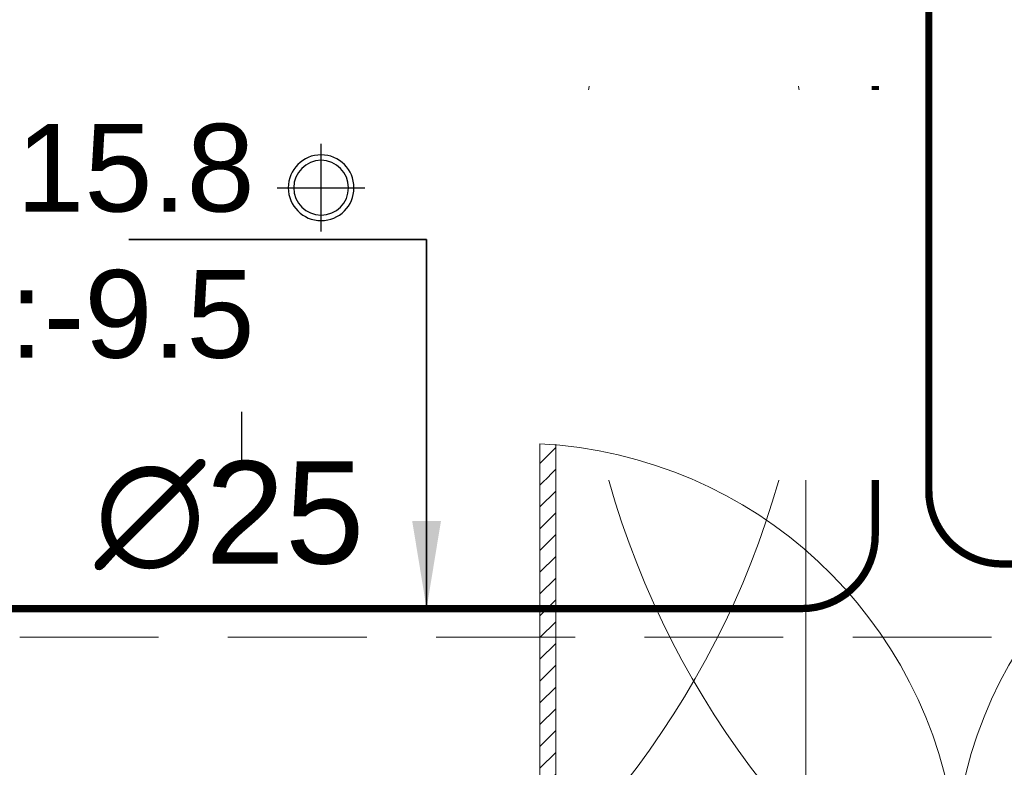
# Model space of a CAD drawing. Header units: inches. Extents: x 105152 to 158499, y 12149 to 30915.
# Tile 148 of 256: x 126247 to 126315, y 21439 to 21490. Entities that reach past the tile are written whole.
import ezdxf

# ---------------------------------------------------------------- set-up
doc = ezdxf.new("R2010")
doc.units = ezdxf.units.IN
doc.header["$MEASUREMENT"] = 0
doc.linetypes.add('HIDDEN', pattern=[0.375, 0.25, -0.125])
doc.layers.add('15w led', color=7, linetype='Continuous', true_color=0xe600e6)
for name, color, linetype, lineweight in [('AC DRAIN PIPE', 7, 'Continuous', 25), ('AR - PLAN', 251, 'Continuous', 5), ('BEAM', 173, 'Continuous', 5), ('COVERAGE ', 251, 'Continuous', 5), ('FIRE TEXT', 7, 'Continuous', 25), ('HVAC SERVICE', 1, 'Continuous', 35), ('HVAC TEXT PP', 104, 'Continuous', 20), ('PD_DOOR', 42, 'Continuous', 25), ('PD_HATCH', 45, 'Continuous', 9), ('PP-SPRINKLER PIPE', 1, 'Continuous', 0)]:
    doc.layers.add(name, color=color, linetype=linetype, lineweight=lineweight)
for name, color, linetype in [('AC REF. PIPE', 1, 'Continuous'), ('PD_LIGHTING', 23, 'Continuous'), ('PP-SPRINKLER', 1, 'Continuous')]:
    doc.layers.add(name, color=color, linetype=linetype)
doc.styles.get("Standard").update_dxf_attribs({"font": 'arial.ttf', "height": 6})
doc.styles.add('text Ht 200mm', font='arial.ttf')
doc.dimstyles.new('ISO-10', dxfattribs={"dimtxt": 6, "dimasz": 0.5, "dimexe": 1.25, "dimexo": 0.625, "dimtad": 1, "dimtoh": 1, "dimdec": 1, "dimlunit": 4, "dimtxsty": 'Standard', "dimblk": 'ARCHTICK', "dimcen": 2.5, "dimclrt": 3, "dimadec": 0, "dimazin": 0, "dimtfac": 1, "dimtdec": 1, "dimtmove": 1, "dimatfit": 3, "dimfxl": 1, "dimarcsym": 0})

# ---------------------------------------------------------------- blocks, each defined once
blk = doc.blocks.new('PP-CEILING PENDANT')
at = {"layer": 'COVERAGE ', "color": 8, "lineweight": 5}
blk.add_circle((0, 0), 1700, dxfattribs=at)
blk = doc.blocks.new('PP-SP ARROW')
at = {"color": 3}
blk.add_line((-31.48, 0), (-128.7, 0), dxfattribs=at)
blk.add_ellipse((0, 0), major_axis=(-31.48, 0), ratio=0.476486, dxfattribs=at)
blk = doc.blocks.new('_ArchTick')
at = {"color": 0, "linetype": 'ByBlock', "const_width": 0.15}
blk.add_lwpolyline([(-0.5, -0.5), (0.5, 0.5)], dxfattribs=at)
blk = doc.blocks.new('ight 18w')
at = {"lineweight": 25}
for p, q in [((0, 6), (0, -6)), ((6, 0), (-6, 0))]:
    blk.add_line(p, q, dxfattribs=at)
for radius in [4.5, 3.75]:
    blk.add_circle((0, 0), radius, dxfattribs=at)
blk = doc.blocks.new('FF. ELE')
at = {"layer": '15w led', "color": 2, "xscale": -0.5, "yscale": 0.5, "zscale": 0.5, "rotation": 89.99999999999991}
blk.add_blockref('ight 18w', (65.625, 793.75), dxfattribs=at)
blk = doc.blocks.new('door')
at = {"lineweight": 5}
h = blk.add_hatch(dxfattribs=at)
h.set_pattern_fill('ANSI31', color=251, scale=10, style=0)
h.set_pattern_definition([(45, (10752.127, -6120.4824), (-0.883883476, 0.883883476), [])])
edge = h.paths.add_edge_path()
edge.add_arc((-14403.839, -18781.415), 31.42, 180, 182.3452)
edge.add_line((-14435.233, -18782.701), (-14403.839, -18782.701))
edge.add_line((-14403.839, -18782.701), (-14403.839, -18781.415))
edge.add_line((-14403.839, -18781.415), (-14435.259, -18781.415))
h = blk.add_hatch(dxfattribs=at)
h.set_pattern_fill('ANSI31', color=251, scale=10, style=0)
h.set_pattern_definition([(45, (10752.127, -6123.4768), (-0.883883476, 0.883883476), [])])
edge = h.paths.add_edge_path()
edge.add_arc((-14403.839, -18848.695), 31.42, 177.6548, 180, ccw=False)
edge.add_line((-14435.233, -18847.41), (-14403.839, -18847.41))
edge.add_line((-14403.839, -18847.41), (-14403.839, -18848.695))
edge.add_line((-14403.839, -18848.695), (-14435.259, -18848.695))
at = {"color": 251, "lineweight": 5}
for p, q in [((-14403.839, -18780.13), (-14403.839, -18782.701)), ((-14403.839, -18781.415), (-14435.259, -18781.415)), ((-14403.839, -18782.701), (-14435.233, -18782.701)), ((-14403.839, -18847.41), (-14435.233, -18847.41)), ((-14403.839, -18849.981), (-14403.839, -18847.41)), ((-14403.839, -18848.695), (-14435.259, -18848.695))]:
    blk.add_line(p, q, dxfattribs=at)
for points in [[(-14399.982, -18782.058), (-14399.982, -18779.487), (-14403.839, -18779.487), (-14403.839, -18781.415), (-14402.554, -18781.415), (-14402.554, -18782.058), (-14399.982, -18782.058)], [(-14399.982, -18848.053), (-14399.982, -18850.624), (-14403.839, -18850.624), (-14403.839, -18848.695), (-14402.554, -18848.695), (-14402.554, -18848.053), (-14399.982, -18848.053)]]:
    blk.add_lwpolyline(points, dxfattribs=at)
for points in [[(-14400.239, -18781.801), (-14400.239, -18779.744), (-14403.582, -18779.744), (-14403.582, -18781.158), (-14402.296, -18781.158), (-14402.296, -18781.801)], [(-14400.239, -18848.31), (-14400.239, -18850.367), (-14403.582, -18850.367), (-14403.582, -18848.953), (-14402.296, -18848.953), (-14402.296, -18848.31)]]:
    blk.add_lwpolyline(points, close=True, dxfattribs=at)
for centre, radius, start, end in [((-14399.511, -18779.614), 35.794, 182.88485, 263.05391), ((-14399.875, -18850.346), 35.423, 96.42582, 177.32942)]:
    blk.add_arc(centre, radius, start, end, dxfattribs=at)
blk = doc.blocks.new('FIRST FLOOR PLAN 0')
at = {"layer": 'PD_DOOR', "color": 251, "ltscale": 25, "xscale": -0.842675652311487, "yscale": 0.842675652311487, "zscale": 0.842675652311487, "rotation": 89.99999999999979}
blk.add_blockref('door', (-16832.039, -12306.014), dxfattribs=at)
blk = doc.blocks.new('columns2')
at = {"layer": 'PD_HATCH', "color": 173, "linetype": 'HIDDEN', "lineweight": 5, "ltscale": 38}
blk.add_line((18, -95), (187.5, -95), dxfattribs=at)
blk = doc.blocks.new('HVAC SERVICE')
at = {"layer": 'AC REF. PIPE', "const_width": 0.5}
blk.add_lwpolyline([(133.54, -103.863), (133.54, -148.04, -0.414214), (128.54, -153.04), (-11.193, -153.04, -0.414214), (-13.193, -151.04), (-13.193, -136.099)], format="xyb", dxfattribs=at)
at = {"layer": 'HVAC TEXT PP', "char_height": 6, "width": 237.48752, "attachment_point": 1, "bg_fill": 2}
for s, insert in [('\\pxqr;350X350MM\\P1600 CFM ', (98.826, -98.293)), ('\\pxqr;LIQUID 15.8\\PSUCTION :-9.5 ', (-146.411, -119.88)), ('\\pxqr;LIQUID 15.8\\PSUCTION :-28.5 ', (100.601, -125.236))]:
    blk.add_mtext(s, dxfattribs=dict(at, insert=insert))
at = {"layer": 'HVAC TEXT PP', "insert": (-36.34, -120.56), "char_height": 6, "width": 237.48752, "attachment_point": 1, "bg_fill": 2}
blk.add_mtext('\\pxqr;%%C32 MM \\PDRAIN PIPE ', dxfattribs=at)
at = {"layer": 'AC DRAIN PIPE', "const_width": 0.5}
blk.add_lwpolyline([(137.21, -109.812), (137.21, -144.989, 0.414214), (142.21, -149.989), (363.285, -149.989, -0.414214), (368.285, -154.989), (368.285, -345.669)], format="xyb", dxfattribs=at)
at = {"layer": 'HVAC TEXT PP'}
blk.add_leader([(102.843, -153.04), (102.843, -127.79), (82.464, -127.79)], dimstyle='ISO-10', override={"dimasz": 6, "dimtad": 0}, dxfattribs=at)

msp = doc.modelspace()

# ---------------------------------------------------------------- linework, layer by layer
at = {"layer": 'PP-SPRINKLER PIPE'}
for p, q in [((126345.439, 21474.649), (126241.134, 21474.649)), ((126300.956, 21309.248, 0), (126300.956, 21474.649, 0))]:
    msp.add_line(p, q, dxfattribs=at)

# ---------------------------------------------------------------- block references
at = {"layer": 'FIRE TEXT', "xscale": 0.1199999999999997, "yscale": 0.1199999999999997, "zscale": 0.03999999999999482, "rotation": 89.99999999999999}
msp.add_blockref('PP-SP ARROW', (126262.342, 21474.649), dxfattribs=at)
at = {"layer": 'PP-SPRINKLER', "yscale": 0.03543314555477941, "zscale": 35.43314555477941}
for p, xscale in [((126241.134, 21474.649), -0.03543314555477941), ((126345.439, 21474.649), 0.03543314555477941)]:
    msp.add_blockref('PP-CEILING PENDANT', p, dxfattribs=dict(at, xscale=xscale))

# ---------------------------------------------------------------- texts
at = {"layer": 'FIRE TEXT', "style": 'text Ht 200mm'}
msp.add_text('∅25', height=7, dxfattribs=at).set_placement((126252.297, 21452.539))

# ---------------------------------------------------------------- next in the draw order: block references
at = {"layer": 'HVAC SERVICE'}
msp.add_blockref('HVAC SERVICE', (126172.161, 21602.498), dxfattribs=at)

# ---------------------------------------------------------------- next in the draw order: block references
at = {"layer": 'PD_LIGHTING', "color": 2}
msp.add_blockref('FF. ELE', (126202.161, 20684.498), dxfattribs=at)

# ---------------------------------------------------------------- next in the draw order: block references
at = {"layer": 'AR - PLAN', "color": 251}
msp.add_blockref('FIRST FLOOR PLAN 0', (127288.161, 21602.498), dxfattribs=at)

# ---------------------------------------------------------------- next in the draw order: block references
at = {"layer": 'BEAM'}
msp.add_blockref('columns2', (126172.162, 21542.498), dxfattribs=at)

doc.saveas('drawing.dxf')
